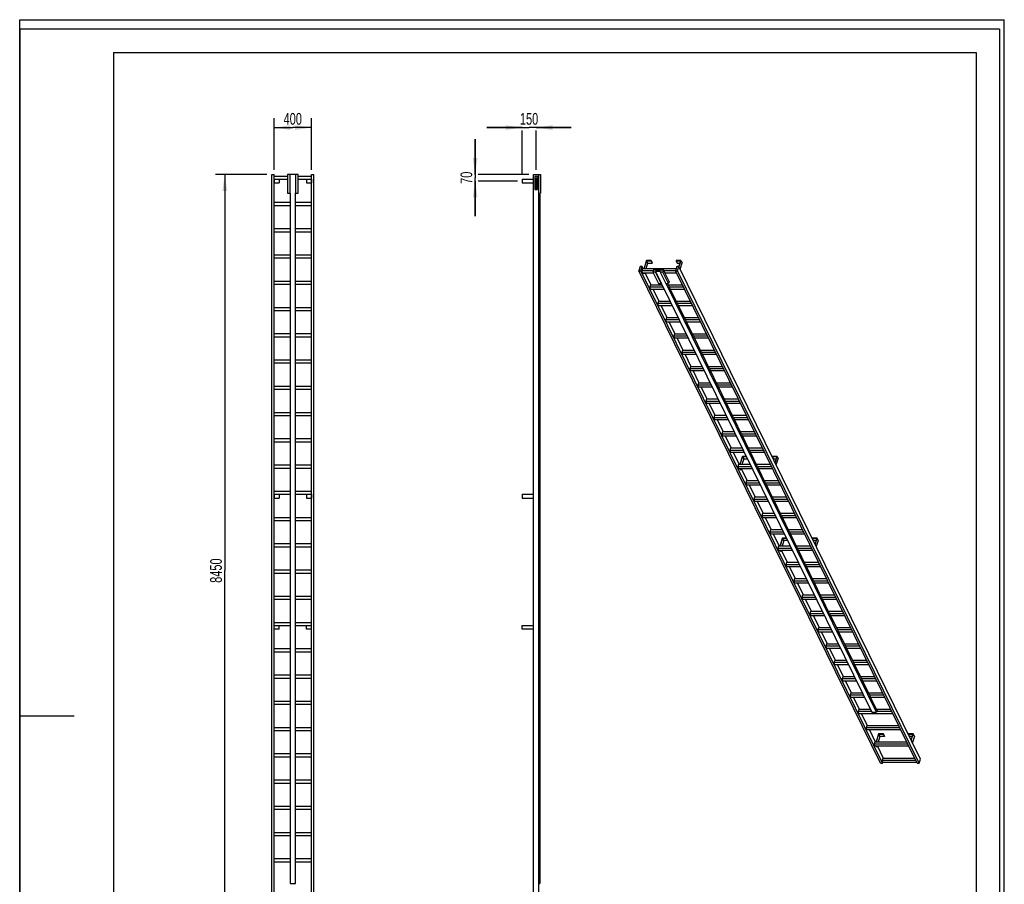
# Model space of a CAD drawing. Header units: millimetres. Extents: x 0 to 10500, y 0 to 14850.
# Tile 2 of 2: x 0 to 10500, y 5629 to 14850. Entities that reach past the tile are written whole.
import ezdxf

# ---------------------------------------------------------------- set-up
doc = ezdxf.new("R2010")
doc.units = ezdxf.units.MM
doc.header["$LTSCALE"] = 968
doc.layers.get('0').update_dxf_attribs({"linetype": 'CONTINUOUS'})
doc.layers.add('_2D-BEM', color=7, linetype='CONTINUOUS')
doc.layers.add('_KURVEN', color=7, linetype='CONTINUOUS')
doc.styles.get("Standard").update_dxf_attribs({"font": 'txt', "width": 0.7})
doc.dimstyles.new('DIMSTYLE_1', dxfattribs={"dimtxt": 125, "dimasz": 175, "dimexe": 2, "dimexo": 1, "dimtad": 1, "dimdec": 1, "dimtxsty": 'Standard', "dimblk": '_FILLED', "dimblk1": '_FILLED', "dimblk2": '_FILLED', "dimcen": 0.09, "dimazin": 2, "dimtp": 0.5, "dimtm": 0.5, "dimtfac": 1, "dimtdec": 1, "dimtofl": 0, "dimtmove": 0, "dimatfit": 3, "dimldrblk": '_FILLED', "dimfxl": 1, "dimtolj": 1, "dimarcsym": 0})
doc.dimstyles.new('DIMSTYLE_2', dxfattribs={"dimtxt": 125, "dimasz": 175, "dimexe": 2, "dimexo": 1, "dimtad": 1, "dimdec": 1, "dimtxsty": 'Standard', "dimblk": '_FILLED', "dimblk1": '_FILLED', "dimblk2": '_FILLED', "dimcen": 0.09, "dimazin": 2, "dimtp": 2, "dimtm": 2, "dimtfac": 1, "dimtdec": 1, "dimtofl": 0, "dimtmove": 0, "dimatfit": 3, "dimldrblk": '_FILLED', "dimfxl": 1, "dimtolj": 1, "dimarcsym": 0})
doc.dimstyles.new('DIMSTYLE_3', dxfattribs={"dimtxt": 125, "dimasz": 175, "dimexe": 2, "dimexo": 1, "dimtad": 1, "dimdec": 1, "dimtxsty": 'Standard', "dimblk": '_FILLED', "dimblk1": '_FILLED', "dimblk2": '_FILLED', "dimcen": 0.09, "dimazin": 2, "dimtp": 0.3, "dimtm": 0.3, "dimtfac": 1, "dimtdec": 1, "dimtofl": 0, "dimtmove": 0, "dimatfit": 3, "dimldrblk": '_FILLED', "dimfxl": 1, "dimtolj": 1, "dimarcsym": 0})

# ---------------------------------------------------------------- blocks, each defined once
blk = doc.blocks.new('_FILLED')
at = {"color": 0, "linetype": 'ByBlock'}
blk.add_solid([(0, 0), (-1, 0.143), (-1, -0.143)], dxfattribs=at)
blk = doc.blocks.new('*D1')
at = {"layer": '_2D-BEM', "color": 2, "linetype": 'Continuous', "transparency": 16777216}
for p, q in [((2712, 13249), (2712, 13799)), ((3112, 13249), (3112, 13799)), ((2712, 13699), (2912, 13699)), ((3112, 13699), (2912, 13699))]:
    blk.add_line(p, q, dxfattribs=at)
at = {"layer": '_2D-BEM', "color": 2, "linetype": 'Continuous', "transparency": 16777216, "xscale": 175, "yscale": 175, "zscale": 175, "rotation": 180}
blk.add_blockref('_FILLED', (2712, 13699), dxfattribs=at)
at = {"layer": '_2D-BEM', "color": 2, "linetype": 'Continuous', "transparency": 16777216, "xscale": 175, "yscale": 175, "zscale": 175}
blk.add_blockref('_FILLED', (3112, 13699), dxfattribs=at)
at = {"layer": '_2D-BEM', "color": 2, "linetype": 'Continuous', "transparency": 16777216, "insert": (2912, 13855), "char_height": 125, "width": 441.96, "attachment_point": 2, "line_spacing_factor": 0.9}
blk.add_mtext('400', dxfattribs=at)
blk = doc.blocks.new('*D2')
at = {"layer": '_2D-BEM', "color": 2, "linetype": 'Continuous', "transparency": 16777216}
for p, q in [((2637, 13199), (2087, 13199)), ((2187, 13199), (2187, 8974)), ((2187, 4749), (2187, 8974)), ((2637, 4749), (2087, 4749))]:
    blk.add_line(p, q, dxfattribs=at)
at = {"layer": '_2D-BEM', "color": 2, "linetype": 'Continuous', "transparency": 16777216, "xscale": 175, "yscale": 175, "zscale": 175}
for p, rotation in [((2187, 13199), 90), ((2187, 4749), 270)]:
    blk.add_blockref('_FILLED', p, dxfattribs=dict(at, rotation=rotation))
at = {"layer": '_2D-BEM', "color": 2, "linetype": 'Continuous', "transparency": 16777216, "insert": (2031, 8974), "char_height": 125, "width": 575.89, "attachment_point": 2, "rotation": 90, "line_spacing_factor": 0.9}
blk.add_mtext('8450', dxfattribs=at)
blk = doc.blocks.new('*D3')
at = {"layer": '_2D-BEM', "color": 2, "linetype": 'Continuous', "transparency": 16777216}
for p, q in [((5357, 13699), (4982, 13699)), ((4982, 13699), (5432, 13699)), ((5357, 13199), (5357, 13667)), ((5882, 13699), (5432, 13699)), ((5507, 13699), (5882, 13699)), ((5507, 13249), (5507, 13667))]:
    blk.add_line(p, q, dxfattribs=at)
at = {"layer": '_2D-BEM', "color": 2, "linetype": 'Continuous', "transparency": 16777216, "xscale": 175, "yscale": 175, "zscale": 175}
blk.add_blockref('_FILLED', (5357, 13699), dxfattribs=at)
at = {"layer": '_2D-BEM', "color": 2, "linetype": 'Continuous', "transparency": 16777216, "xscale": 175, "yscale": 175, "zscale": 175, "rotation": 180}
blk.add_blockref('_FILLED', (5507, 13699), dxfattribs=at)
at = {"layer": '_2D-BEM', "color": 2, "linetype": 'Continuous', "transparency": 16777216, "insert": (5432, 13855), "char_height": 125, "width": 388.39, "attachment_point": 2, "line_spacing_factor": 0.9}
blk.add_mtext('150', dxfattribs=at)
blk = doc.blocks.new('*D5')
at = {"layer": '_2D-BEM', "color": 2, "linetype": 'Continuous', "transparency": 16777216}
for p, q in [((4857, 13199), (4857, 13574)), ((4857, 13574), (4857, 13164)), ((4857, 12754), (4857, 13164)), ((4857, 13129), (4857, 12754)), ((5429, 13199), (4889, 13199)), ((5307, 13129), (4889, 13129))]:
    blk.add_line(p, q, dxfattribs=at)
at = {"layer": '_2D-BEM', "color": 2, "linetype": 'Continuous', "transparency": 16777216, "xscale": 175, "yscale": 175, "zscale": 175}
for p, rotation in [((4857, 13199), 270), ((4857, 13129), 90)]:
    blk.add_blockref('_FILLED', p, dxfattribs=dict(at, rotation=rotation))
at = {"layer": '_2D-BEM', "color": 2, "linetype": 'Continuous', "transparency": 16777216, "insert": (4701, 13164), "char_height": 125, "width": 294.64, "attachment_point": 2, "rotation": 90, "line_spacing_factor": 0.9}
blk.add_mtext('70', dxfattribs=at)

msp = doc.modelspace()

# ---------------------------------------------------------------- linework, layer by layer
at = {"color": 7, "linetype": 'Continuous'}
for p, q in [((0, 14850), (10500, 14850)), ((0, 0), (0, 14850)), ((0, 14850), (10500, 14850)), ((0, 0), (0, 14850)), ((10500, 0), (10500, 14850)), ((10500, 0), (10500, 14850)), ((2687.36, 13198.63), (2712.36, 13198.63)), ((2687.36, 4748.63), (2687.36, 13198.63)), ((2712.36, 4748.63), (2712.36, 13198.63)), ((2854.36, 13178.63), (2712.36, 13178.63)), ((2712.36, 13148.63), (2854.36, 13148.63)), ((2714.36, 13148.63), (2714.36, 13108.63)), ((2767.36, 13148.63), (2767.36, 13108.63)), ((2854.36, 13198.63), (2854.36, 12998.63)), ((2884.36, 13198.63), (2854.36, 13198.63)), ((2884.36, 12998.63), (2884.36, 13198.63)), ((2940.36, 13198.63), (2884.36, 13198.63)), ((2970.36, 13198.63), (2940.36, 13198.63)), ((2940.36, 13198.63), (2940.36, 12998.63)), ((2970.36, 12998.63), (2970.36, 13198.63)), ((3112.36, 13178.63), (2970.36, 13178.63)), ((2970.36, 13148.63), (3112.36, 13148.63)), ((3057.36, 13148.63), (3057.36, 13108.63)), ((3110.36, 13148.63), (3110.36, 13108.63)), ((3112.36, 13198.63), (3137.36, 13198.63)), ((3112.36, 4748.63), (3112.36, 13198.63)), ((3137.36, 4748.63), (3137.36, 13198.63)), ((5357.44, 13148.63), (5357.44, 13108.63)), ((5357.44, 13148.63), (5478.94, 13148.63)), ((5478.94, 13198.63), (5535.94, 13198.63)), ((5478.94, 4748.63), (5478.94, 13198.63)), ((5535.94, 4748.63), (5535.94, 13198.63)), ((5535.94, 13198.63), (5552.44, 13198.63)), ((5552.44, 13198.63), (5552.44, 12998.63)), ((2712.36, 13108.63), (2714.36, 13108.63)), ((2714.36, 13108.63), (2767.36, 13108.63)), ((3057.36, 13108.63), (3110.36, 13108.63)), ((3110.36, 13108.63), (3112.36, 13108.63)), ((5357.44, 13108.63), (5478.94, 13108.63)), ((2854.36, 12998.63), (2884.36, 12998.63)), ((2884.36, 12998.63), (2884.36, 5638.63)), ((2940.36, 12998.63), (2970.36, 12998.63)), ((2940.36, 5638.63), (2940.36, 12998.63)), ((5535.94, 12998.63), (5552.44, 12998.63)), ((5546.44, 12998.63), (5546.44, 5638.63)), ((2884.36, 12898.63), (2712.36, 12898.63)), ((2712.36, 12868.63), (2884.36, 12868.63)), ((3112.36, 12898.63), (2940.36, 12898.63)), ((2940.36, 12868.63), (3112.36, 12868.63)), ((2884.36, 12618.63), (2712.36, 12618.63)), ((3112.36, 12618.63), (2940.36, 12618.63)), ((2712.36, 12588.63), (2884.36, 12588.63)), ((2940.36, 12588.63), (3112.36, 12588.63)), ((2884.36, 12338.63), (2712.36, 12338.63)), ((2712.36, 12308.63), (2884.36, 12308.63)), ((3112.36, 12338.63), (2940.36, 12338.63)), ((2940.36, 12308.63), (3112.36, 12308.63)), ((6615.28, 12216.54), (6601.48, 12171.89)), ((6638.3, 12216.54), (6615.28, 12216.54)), ((6624.5, 12171.89), (6638.3, 12216.54)), ((6641.13, 12193.54), (6633.87, 12170.04)), ((6649.59, 12193.54), (6638.3, 12216.54)), ((6999.62, 12193.54), (6641.13, 12193.54)), ((6682.97, 12280.64), (6656.05, 12193.54)), ((6657.89, 12193.54), (6684.32, 12279.07)), ((6696.52, 12254.21), (6677.78, 12193.54)), ((6733.62, 12280.64), (6682.97, 12280.64)), ((6684.32, 12279.07), (6696.52, 12254.21)), ((6684.32, 12279.07), (6733.14, 12279.07)), ((6696.52, 12254.21), (6745.34, 12254.21)), ((6733.14, 12279.07), (6733.62, 12280.64)), ((6733.14, 12279.07), (6745.34, 12254.21)), ((6733.62, 12280.64), (6745.83, 12255.77)), ((6745.34, 12254.21), (6745.83, 12255.77)), ((6758.56, 12182.47), (6751.3, 12158.97)), ((6758.56, 12182.47), (6865.41, 12182.47)), ((6865.41, 12182.47), (6858.14, 12158.97)), ((6871.51, 12170.04), (6865.41, 12182.47)), ((7006.73, 12216.54), (6992.93, 12171.89)), ((7000.73, 12280.64), (7000.25, 12279.07)), ((7000.25, 12279.07), (7012.45, 12254.21)), ((7000.25, 12279.07), (7049.06, 12279.07)), ((7051.39, 12280.64), (7000.73, 12280.64)), ((7029.75, 12216.54), (7006.73, 12216.54)), ((7012.45, 12254.21), (7041.38, 12254.21)), ((7015.96, 12171.89), (7029.75, 12216.54)), ((7049.06, 12279.07), (7029.74, 12216.55)), ((9607.36, 6963.94), (7029.75, 12216.54)), ((7030.88, 12214.26), (7051.39, 12280.64)), ((7043.08, 12189.39), (7063.59, 12255.77)), ((7051.39, 12280.64), (7063.59, 12255.77)), ((9179.08, 6919.29), (6601.48, 12171.89)), ((6601.48, 12171.89), (6624.5, 12171.89)), ((9202.11, 6919.29), (6624.5, 12171.89)), ((6754.72, 12170.04), (6633.87, 12170.04)), ((6643.02, 12151.39), (6633.87, 12170.04)), ((6643.02, 12151.39), (6755.02, 12151.39)), ((6658.86, 12138.27), (6652.42, 12151.39)), ((6654.26, 12151.39), (6660.7, 12138.27)), ((6658.86, 12138.27), (6660.7, 12138.27)), ((6664.75, 12151.39), (6660.7, 12138.27)), ((6735, 12019.49), (6670.28, 12151.39)), ((6751.3, 12158.97), (6812.31, 12034.65)), ((6778.93, 12158.97), (6751.3, 12158.97)), ((6780.38, 12163.67), (6778.93, 12158.97)), ((6839.94, 12034.65), (6778.93, 12158.97)), ((6831.96, 12163.67), (6780.38, 12163.67)), ((6780.38, 12163.67), (6841.39, 12039.35)), ((6831.96, 12163.67), (6830.51, 12158.97)), ((6830.51, 12158.97), (6891.52, 12034.65)), ((6858.14, 12158.97), (6830.51, 12158.97)), ((6919.15, 12034.65), (6858.14, 12158.97)), ((6993.84, 12170.04), (6871.51, 12170.04)), ((6880.66, 12151.39), (6871.51, 12170.04)), ((6926.41, 12058.15), (6880.66, 12151.39)), ((6880.66, 12151.39), (7002.99, 12151.39)), ((9570.53, 6919.29), (6992.93, 12171.89)), ((6992.93, 12171.89), (7015.96, 12171.89)), ((9593.56, 6919.29), (7015.96, 12171.89)), ((2884.36, 12058.63), (2712.36, 12058.63)), ((2712.36, 12028.63), (2884.36, 12028.63)), ((3112.36, 12058.63), (2940.36, 12058.63)), ((2940.36, 12028.63), (3112.36, 12028.63)), ((6726.55, 12019.49), (6719.28, 11995.99)), ((6728.44, 11977.34), (6719.28, 11995.99)), ((6862.67, 11995.99), (6719.28, 11995.99)), ((6851.14, 12019.49), (6726.55, 12019.49)), ((6728.44, 11977.34), (6871.82, 11977.34)), ((6820.42, 11845.43), (6755.69, 11977.34)), ((6812.31, 12034.65), (6839.94, 12034.65)), ((6841.39, 12039.35), (6839.94, 12034.65)), ((6841.39, 12039.35), (9086.5, 7464.3)), ((6891.52, 12034.65), (6919.15, 12034.65)), ((9138.08, 7464.3), (6895.28, 12034.65)), ((6929.29, 11995.99), (6910.31, 12034.65)), ((7067.72, 12019.49), (6917.75, 12019.49)), ((6926.41, 12058.15), (6919.15, 12034.65)), ((7079.25, 11995.99), (6929.29, 11995.99)), ((6938.44, 11977.34), (6929.29, 11995.99)), ((7014.7, 11821.94), (6938.44, 11977.34)), ((6938.44, 11977.34), (7088.4, 11977.34)), ((2884.36, 11778.63), (2712.36, 11778.63)), ((3112.36, 11778.63), (2940.36, 11778.63)), ((6811.96, 11845.43), (6804.7, 11821.94)), ((6813.85, 11803.29), (6804.7, 11821.94)), ((6948.08, 11821.94), (6804.7, 11821.94)), ((6936.55, 11845.43), (6811.96, 11845.43)), ((6813.85, 11803.29), (6957.23, 11803.29)), ((6905.83, 11671.38), (6841.1, 11803.29)), ((7153.13, 11845.43), (7003.17, 11845.43)), ((7164.66, 11821.94), (7014.7, 11821.94)), ((7023.85, 11803.29), (7014.7, 11821.94)), ((7100.11, 11647.88), (7023.85, 11803.29)), ((7023.85, 11803.29), (7173.81, 11803.29)), ((2712.36, 11748.63), (2884.36, 11748.63)), ((2940.36, 11748.63), (3112.36, 11748.63)), ((6897.37, 11671.38), (6890.11, 11647.88)), ((7021.96, 11671.38), (6897.37, 11671.38)), ((7238.54, 11671.38), (7088.58, 11671.38)), ((6899.26, 11629.24), (6890.11, 11647.88)), ((7033.5, 11647.88), (6890.11, 11647.88)), ((6899.26, 11629.24), (7042.65, 11629.24)), ((6991.24, 11497.33), (6926.51, 11629.24)), ((7250.08, 11647.88), (7100.11, 11647.88)), ((7109.26, 11629.24), (7100.11, 11647.88)), ((7185.52, 11473.83), (7109.26, 11629.24)), ((7109.26, 11629.24), (7259.23, 11629.24)), ((2884.36, 11498.63), (2712.36, 11498.63)), ((2712.36, 11468.63), (2884.36, 11468.63)), ((3112.36, 11498.63), (2940.36, 11498.63)), ((2940.36, 11468.63), (3112.36, 11468.63)), ((6982.78, 11497.33), (6975.52, 11473.83)), ((6984.67, 11455.19), (6975.52, 11473.83)), ((7118.91, 11473.83), (6975.52, 11473.83)), ((7107.37, 11497.33), (6982.78, 11497.33)), ((6984.67, 11455.19), (7128.06, 11455.19)), ((7076.65, 11323.28), (7011.92, 11455.19)), ((7323.95, 11497.33), (7173.99, 11497.33)), ((7335.49, 11473.83), (7185.52, 11473.83)), ((7194.67, 11455.19), (7185.52, 11473.83)), ((7270.93, 11299.78), (7194.67, 11455.19)), ((7194.67, 11455.19), (7344.64, 11455.19)), ((7068.19, 11323.28), (7060.93, 11299.78)), ((7070.08, 11281.13), (7060.93, 11299.78)), ((7204.32, 11299.78), (7060.93, 11299.78)), ((7192.79, 11323.28), (7068.19, 11323.28)), ((7070.08, 11281.13), (7213.47, 11281.13)), ((7162.06, 11149.23), (7097.33, 11281.13)), ((7409.37, 11323.28), (7259.4, 11323.28)), ((7420.9, 11299.78), (7270.93, 11299.78)), ((7280.08, 11281.13), (7270.93, 11299.78)), ((7356.35, 11125.73), (7280.08, 11281.13)), ((7280.08, 11281.13), (7430.05, 11281.13)), ((2884.36, 11218.63), (2712.36, 11218.63)), ((2712.36, 11188.63), (2884.36, 11188.63)), ((3112.36, 11218.63), (2940.36, 11218.63)), ((2940.36, 11188.63), (3112.36, 11188.63)), ((7153.61, 11149.23), (7146.34, 11125.73)), ((7278.2, 11149.23), (7153.61, 11149.23)), ((7494.78, 11149.23), (7344.81, 11149.23)), ((7289.73, 11125.73), (7146.34, 11125.73)), ((7155.49, 11107.08), (7146.34, 11125.73)), ((7155.49, 11107.08), (7298.88, 11107.08)), ((7247.47, 10975.18), (7182.75, 11107.08)), ((7506.31, 11125.73), (7356.35, 11125.73)), ((7365.5, 11107.08), (7356.35, 11125.73)), ((7441.76, 10951.68), (7365.5, 11107.08)), ((7365.5, 11107.08), (7515.46, 11107.08)), ((2884.36, 10938.63), (2712.36, 10938.63)), ((3112.36, 10938.63), (2940.36, 10938.63)), ((7239.02, 10975.18), (7231.75, 10951.68)), ((7240.91, 10933.03), (7231.75, 10951.68)), ((7375.14, 10951.68), (7231.75, 10951.68)), ((7363.61, 10975.18), (7239.02, 10975.18)), ((7240.91, 10933.03), (7384.29, 10933.03)), ((7332.89, 10801.13), (7268.16, 10933.03)), ((7580.19, 10975.18), (7430.22, 10975.18)), ((7591.72, 10951.68), (7441.76, 10951.68)), ((7450.91, 10933.03), (7441.76, 10951.68)), ((7527.17, 10777.63), (7450.91, 10933.03)), ((7450.91, 10933.03), (7600.87, 10933.03)), ((2712.36, 10908.63), (2884.36, 10908.63)), ((2940.36, 10908.63), (3112.36, 10908.63)), ((7324.43, 10801.13), (7317.17, 10777.63)), ((7326.32, 10758.98), (7317.17, 10777.63)), ((7460.55, 10777.63), (7317.17, 10777.63)), ((7449.02, 10801.13), (7324.43, 10801.13)), ((7326.32, 10758.98), (7469.71, 10758.98)), ((7418.3, 10627.08), (7353.57, 10758.98)), ((7665.6, 10801.13), (7515.64, 10801.13)), ((7677.13, 10777.63), (7527.17, 10777.63)), ((7536.32, 10758.98), (7527.17, 10777.63)), ((7612.58, 10603.58), (7536.32, 10758.98)), ((7536.32, 10758.98), (7686.28, 10758.98)), ((2884.36, 10658.63), (2712.36, 10658.63)), ((2712.36, 10628.63), (2884.36, 10628.63)), ((3112.36, 10658.63), (2940.36, 10658.63)), ((2940.36, 10628.63), (3112.36, 10628.63)), ((7409.84, 10627.08), (7402.58, 10603.58)), ((7534.43, 10627.08), (7409.84, 10627.08)), ((7751.01, 10627.08), (7601.05, 10627.08)), ((7411.73, 10584.93), (7402.58, 10603.58)), ((7545.97, 10603.58), (7402.58, 10603.58)), ((7411.73, 10584.93), (7555.12, 10584.93)), ((7503.71, 10453.03), (7438.98, 10584.93)), ((7762.55, 10603.58), (7612.58, 10603.58)), ((7621.73, 10584.93), (7612.58, 10603.58)), ((7697.99, 10429.53), (7621.73, 10584.93)), ((7621.73, 10584.93), (7771.7, 10584.93)), ((7495.25, 10453.03), (7487.99, 10429.53)), ((7497.14, 10410.88), (7487.99, 10429.53)), ((7631.38, 10429.53), (7487.99, 10429.53)), ((7619.85, 10453.03), (7495.25, 10453.03)), ((7497.14, 10410.88), (7640.53, 10410.88)), ((7589.12, 10278.98), (7524.39, 10410.88)), ((7836.43, 10453.03), (7686.46, 10453.03)), ((7707.14, 10410.88), (7697.99, 10429.53)), ((7847.96, 10429.53), (7697.99, 10429.53)), ((7783.4, 10255.48), (7707.14, 10410.88)), ((7707.14, 10410.88), (7857.11, 10410.88)), ((2884.36, 10378.63), (2712.36, 10378.63)), ((2712.36, 10348.63), (2884.36, 10348.63)), ((3112.36, 10378.63), (2940.36, 10378.63)), ((2940.36, 10348.63), (3112.36, 10348.63)), ((7580.66, 10278.98), (7573.4, 10255.48)), ((7582.55, 10236.83), (7573.4, 10255.48)), ((7716.79, 10255.48), (7573.4, 10255.48)), ((7705.26, 10278.98), (7580.66, 10278.98)), ((7582.55, 10236.83), (7725.94, 10236.83)), ((7674.53, 10104.93), (7609.8, 10236.83)), ((7707.91, 10192.03), (7680.99, 10104.93)), ((7682.83, 10104.93), (7709.26, 10190.46)), ((7747.93, 10192.03), (7707.91, 10192.03)), ((7709.26, 10190.46), (7748.69, 10190.46)), ((7709.26, 10190.46), (7721.47, 10165.6)), ((7921.84, 10278.98), (7771.87, 10278.98)), ((7792.55, 10236.83), (7783.4, 10255.48)), ((7933.37, 10255.48), (7783.4, 10255.48)), ((7868.82, 10081.43), (7792.55, 10236.83)), ((7792.55, 10236.83), (7942.52, 10236.83)), ((8025.67, 10192.03), (8025.19, 10190.46)), ((8025.19, 10190.46), (8037.39, 10165.6)), ((8025.19, 10190.46), (8074, 10190.46)), ((8076.33, 10192.03), (8025.67, 10192.03)), ((8074, 10190.46), (8054.69, 10127.95)), ((8055.82, 10125.65), (8076.33, 10192.03)), ((8076.33, 10192.03), (8088.53, 10167.16)), ((2884.36, 10098.63), (2712.36, 10098.63)), ((3112.36, 10098.63), (2940.36, 10098.63)), ((7666.08, 10104.93), (7658.81, 10081.43)), ((7667.96, 10062.78), (7658.81, 10081.43)), ((7802.2, 10081.43), (7658.81, 10081.43)), ((7790.67, 10104.93), (7666.08, 10104.93)), ((7721.47, 10165.6), (7702.72, 10104.93)), ((7721.47, 10165.6), (7760.9, 10165.6)), ((8007.25, 10104.93), (7857.28, 10104.93)), ((7877.97, 10062.78), (7868.82, 10081.43)), ((8018.78, 10081.43), (7868.82, 10081.43)), ((8037.39, 10165.6), (8066.32, 10165.6)), ((8068.02, 10100.78), (8088.53, 10167.16)), ((2712.36, 10068.63), (2884.36, 10068.63)), ((2940.36, 10068.63), (3112.36, 10068.63)), ((7667.96, 10062.78), (7811.35, 10062.78)), ((7683.8, 10049.66), (7677.36, 10062.78)), ((7679.2, 10062.78), (7685.64, 10049.66)), ((7683.8, 10049.66), (7685.64, 10049.66)), ((7689.69, 10062.78), (7685.64, 10049.66)), ((7759.94, 9930.88), (7695.22, 10062.78)), ((7954.23, 9907.38), (7877.97, 10062.78)), ((7877.97, 10062.78), (8027.93, 10062.78)), ((7751.49, 9930.88), (7744.23, 9907.38)), ((7753.38, 9888.73), (7744.23, 9907.38)), ((7887.61, 9907.38), (7744.23, 9907.38)), ((7876.08, 9930.88), (7751.49, 9930.88)), ((7753.38, 9888.73), (7896.76, 9888.73)), ((7845.36, 9756.83), (7780.63, 9888.73)), ((8092.66, 9930.88), (7942.7, 9930.88)), ((7963.38, 9888.73), (7954.23, 9907.38)), ((8104.19, 9907.38), (7954.23, 9907.38)), ((8039.64, 9733.33), (7963.38, 9888.73)), ((7963.38, 9888.73), (8113.34, 9888.73)), ((2884.36, 9818.63), (2712.36, 9818.63)), ((2712.36, 9788.63), (2884.36, 9788.63)), ((2714.36, 9788.63), (2714.36, 9748.63)), ((2767.36, 9788.63), (2767.36, 9748.63)), ((3112.36, 9818.63), (2940.36, 9818.63)), ((2940.36, 9788.63), (3112.36, 9788.63)), ((3057.36, 9788.63), (3057.36, 9748.63)), ((3110.36, 9788.63), (3110.36, 9748.63)), ((5357.44, 9788.63), (5357.44, 9748.63)), ((5357.44, 9788.63), (5478.94, 9788.63)), ((2712.36, 9748.63), (2714.36, 9748.63)), ((2714.36, 9748.63), (2767.36, 9748.63)), ((3057.36, 9748.63), (3110.36, 9748.63)), ((3110.36, 9748.63), (3112.36, 9748.63)), ((5357.44, 9748.63), (5478.94, 9748.63)), ((7836.9, 9756.83), (7829.64, 9733.33)), ((7838.79, 9714.68), (7829.64, 9733.33)), ((7973.02, 9733.33), (7829.64, 9733.33)), ((7961.49, 9756.83), (7836.9, 9756.83)), ((7838.79, 9714.68), (7982.18, 9714.68)), ((7930.77, 9582.77), (7866.04, 9714.68)), ((8178.07, 9756.83), (8028.11, 9756.83)), ((8048.79, 9714.68), (8039.64, 9733.33)), ((8189.6, 9733.33), (8039.64, 9733.33)), ((8125.05, 9559.27), (8048.79, 9714.68)), ((8048.79, 9714.68), (8198.76, 9714.68)), ((7922.31, 9582.77), (7915.05, 9559.27)), ((7924.2, 9540.63), (7915.05, 9559.27)), ((8058.44, 9559.27), (7915.05, 9559.27)), ((8046.9, 9582.77), (7922.31, 9582.77)), ((8263.48, 9582.77), (8113.52, 9582.77)), ((8134.2, 9540.63), (8125.05, 9559.27)), ((8275.02, 9559.27), (8125.05, 9559.27)), ((2884.36, 9538.63), (2712.36, 9538.63)), ((2712.36, 9508.63), (2884.36, 9508.63)), ((3112.36, 9538.63), (2940.36, 9538.63)), ((2940.36, 9508.63), (3112.36, 9508.63)), ((7924.2, 9540.63), (8067.59, 9540.63)), ((8016.18, 9408.72), (7951.45, 9540.63)), ((8210.46, 9385.22), (8134.2, 9540.63)), ((8134.2, 9540.63), (8284.17, 9540.63)), ((8007.72, 9408.72), (8000.46, 9385.22)), ((8009.61, 9366.58), (8000.46, 9385.22)), ((8143.85, 9385.22), (8000.46, 9385.22)), ((8132.32, 9408.72), (8007.72, 9408.72)), ((8009.61, 9366.58), (8153, 9366.58)), ((8101.59, 9234.67), (8036.86, 9366.58)), ((8348.9, 9408.72), (8198.93, 9408.72)), ((8219.61, 9366.58), (8210.46, 9385.22)), ((8360.43, 9385.22), (8210.46, 9385.22)), ((8295.87, 9211.17), (8219.61, 9366.58)), ((8219.61, 9366.58), (8369.58, 9366.58)), ((2884.36, 9258.63), (2712.36, 9258.63)), ((3112.36, 9258.63), (2940.36, 9258.63)), ((8134.96, 9321.77), (8108.05, 9234.67)), ((8109.89, 9234.67), (8136.32, 9320.21)), ((8148.52, 9295.34), (8129.78, 9234.67)), ((8174.98, 9321.77), (8134.96, 9321.77)), ((8148.52, 9295.34), (8136.32, 9320.21)), ((8136.32, 9320.21), (8175.75, 9320.21)), ((8187.95, 9295.34), (8148.52, 9295.34)), ((8452.73, 9321.77), (8452.25, 9320.21)), ((8464.45, 9295.34), (8452.25, 9320.21)), ((8452.25, 9320.21), (8501.06, 9320.21)), ((8503.39, 9321.77), (8452.73, 9321.77)), ((8493.38, 9295.34), (8464.45, 9295.34)), ((8501.06, 9320.21), (8481.74, 9257.7)), ((8482.88, 9255.39), (8503.39, 9321.77)), ((8515.59, 9296.91), (8495.08, 9230.53)), ((8515.59, 9296.91), (8503.39, 9321.77)), ((2712.36, 9228.63), (2884.36, 9228.63)), ((2940.36, 9228.63), (3112.36, 9228.63)), ((8093.13, 9234.67), (8085.87, 9211.17)), ((8095.02, 9192.52), (8085.87, 9211.17)), ((8229.26, 9211.17), (8085.87, 9211.17)), ((8217.73, 9234.67), (8093.13, 9234.67)), ((8095.02, 9192.52), (8238.41, 9192.52)), ((8110.86, 9179.41), (8104.42, 9192.52)), ((8112.7, 9179.41), (8106.26, 9192.52)), ((8112.7, 9179.41), (8110.86, 9179.41)), ((8116.75, 9192.52), (8112.7, 9179.41)), ((8187, 9060.62), (8122.27, 9192.52)), ((8434.31, 9234.67), (8284.34, 9234.67)), ((8305.03, 9192.52), (8295.87, 9211.17)), ((8445.84, 9211.17), (8295.87, 9211.17)), ((8381.29, 9037.12), (8305.03, 9192.52)), ((8305.03, 9192.52), (8454.99, 9192.52)), ((8178.55, 9060.62), (8171.28, 9037.12)), ((8180.44, 9018.47), (8171.28, 9037.12)), ((8314.67, 9037.12), (8171.28, 9037.12)), ((8303.14, 9060.62), (8178.55, 9060.62)), ((8519.72, 9060.62), (8369.75, 9060.62)), ((8390.44, 9018.47), (8381.29, 9037.12)), ((8531.25, 9037.12), (8381.29, 9037.12)), ((2884.36, 8978.63), (2712.36, 8978.63)), ((2712.36, 8948.63), (2884.36, 8948.63)), ((3112.36, 8978.63), (2940.36, 8978.63)), ((2940.36, 8948.63), (3112.36, 8948.63)), ((8180.44, 9018.47), (8323.82, 9018.47)), ((8272.41, 8886.57), (8207.69, 9018.47)), ((8466.7, 8863.07), (8390.44, 9018.47)), ((8390.44, 9018.47), (8540.4, 9018.47)), ((8263.96, 8886.57), (8256.7, 8863.07)), ((8400.08, 8863.07), (8256.7, 8863.07)), ((8265.85, 8844.42), (8256.7, 8863.07)), ((8388.55, 8886.57), (8263.96, 8886.57)), ((8265.85, 8844.42), (8409.23, 8844.42)), ((8357.83, 8712.52), (8293.1, 8844.42)), ((8605.13, 8886.57), (8455.17, 8886.57)), ((8475.85, 8844.42), (8466.7, 8863.07)), ((8616.66, 8863.07), (8466.7, 8863.07)), ((8552.11, 8689.02), (8475.85, 8844.42)), ((8475.85, 8844.42), (8625.81, 8844.42)), ((2884.36, 8698.63), (2712.36, 8698.63)), ((2712.36, 8668.63), (2884.36, 8668.63)), ((3112.36, 8698.63), (2940.36, 8698.63)), ((2940.36, 8668.63), (3112.36, 8668.63)), ((8349.37, 8712.52), (8342.11, 8689.02)), ((8485.49, 8689.02), (8342.11, 8689.02)), ((8351.26, 8670.37), (8342.11, 8689.02)), ((8473.96, 8712.52), (8349.37, 8712.52)), ((8351.26, 8670.37), (8494.65, 8670.37)), ((8443.24, 8538.47), (8378.51, 8670.37)), ((8690.54, 8712.52), (8540.58, 8712.52)), ((8561.26, 8670.37), (8552.11, 8689.02)), ((8702.07, 8689.02), (8552.11, 8689.02)), ((8637.52, 8514.97), (8561.26, 8670.37)), ((8561.26, 8670.37), (8711.23, 8670.37)), ((8434.78, 8538.47), (8427.52, 8514.97)), ((8570.91, 8514.97), (8427.52, 8514.97)), ((8436.67, 8496.32), (8427.52, 8514.97)), ((8559.37, 8538.47), (8434.78, 8538.47)), ((8775.95, 8538.47), (8625.99, 8538.47)), ((8646.67, 8496.32), (8637.52, 8514.97)), ((8787.49, 8514.97), (8637.52, 8514.97)), ((2884.36, 8418.63), (2712.36, 8418.63)), ((3112.36, 8418.63), (2940.36, 8418.63)), ((8436.67, 8496.32), (8580.06, 8496.32)), ((8528.65, 8364.42), (8463.92, 8496.32)), ((8722.93, 8340.92), (8646.67, 8496.32)), ((8646.67, 8496.32), (8796.64, 8496.32)), ((2712.36, 8388.63), (2884.36, 8388.63)), ((2714.36, 8348.63), (2712.36, 8348.63)), ((2714.36, 8348.63), (2714.36, 8388.63)), ((2767.36, 8348.63), (2714.36, 8348.63)), ((2767.36, 8348.63), (2767.36, 8388.63)), ((2940.36, 8388.63), (3112.36, 8388.63)), ((3057.36, 8348.63), (3057.36, 8388.63)), ((3110.36, 8348.63), (3057.36, 8348.63)), ((3110.36, 8348.63), (3110.36, 8388.63)), ((3112.36, 8348.63), (3110.36, 8348.63)), ((5357.44, 8348.63), (5357.44, 8388.63)), ((5357.44, 8388.63), (5478.94, 8388.63)), ((5478.94, 8348.63), (5357.44, 8348.63)), ((8520.19, 8364.42), (8512.93, 8340.92)), ((8522.08, 8322.27), (8512.93, 8340.92)), ((8656.32, 8340.92), (8512.93, 8340.92)), ((8644.79, 8364.42), (8520.19, 8364.42)), ((8522.08, 8322.27), (8665.47, 8322.27)), ((8614.06, 8190.37), (8549.33, 8322.27)), ((8861.37, 8364.42), (8711.4, 8364.42)), ((8732.08, 8322.27), (8722.93, 8340.92)), ((8872.9, 8340.92), (8722.93, 8340.92)), ((8808.34, 8166.87), (8732.08, 8322.27)), ((8732.08, 8322.27), (8882.05, 8322.27)), ((8605.6, 8190.37), (8598.34, 8166.87)), ((8730.2, 8190.37), (8605.6, 8190.37)), ((8946.78, 8190.37), (8796.81, 8190.37)), ((2884.36, 8138.63), (2712.36, 8138.63)), ((2712.36, 8108.63), (2884.36, 8108.63)), ((3112.36, 8138.63), (2940.36, 8138.63)), ((2940.36, 8108.63), (3112.36, 8108.63)), ((8607.49, 8148.22), (8598.34, 8166.87)), ((8741.73, 8166.87), (8598.34, 8166.87)), ((8607.49, 8148.22), (8750.88, 8148.22)), ((8699.47, 8016.32), (8634.75, 8148.22)), ((8817.5, 8148.22), (8808.34, 8166.87)), ((8958.31, 8166.87), (8808.34, 8166.87)), ((8893.76, 7992.82), (8817.5, 8148.22)), ((8817.5, 8148.22), (8967.46, 8148.22)), ((8691.02, 8016.32), (8683.75, 7992.82)), ((8827.14, 7992.82), (8683.75, 7992.82)), ((8692.91, 7974.17), (8683.75, 7992.82)), ((8815.61, 8016.32), (8691.02, 8016.32)), ((9032.19, 8016.32), (8882.22, 8016.32)), ((8902.91, 7974.17), (8893.76, 7992.82)), ((9043.72, 7992.82), (8893.76, 7992.82)), ((8692.91, 7974.17), (8836.29, 7974.17)), ((8784.89, 7842.27), (8720.16, 7974.17)), ((8979.17, 7818.77), (8902.91, 7974.17)), ((8902.91, 7974.17), (9052.87, 7974.17)), ((2884.36, 7858.63), (2712.36, 7858.63)), ((2712.36, 7828.63), (2884.36, 7828.63)), ((3112.36, 7858.63), (2940.36, 7858.63)), ((2940.36, 7828.63), (3112.36, 7828.63)), ((8776.43, 7842.27), (8769.17, 7818.77)), ((8912.55, 7818.77), (8769.17, 7818.77)), ((8778.32, 7800.12), (8769.17, 7818.77)), ((8901.02, 7842.27), (8776.43, 7842.27)), ((8778.32, 7800.12), (8921.7, 7800.12)), ((8870.3, 7668.22), (8805.57, 7800.12)), ((9117.6, 7842.27), (8967.64, 7842.27)), ((8988.32, 7800.12), (8979.17, 7818.77)), ((9129.13, 7818.77), (8979.17, 7818.77)), ((9064.58, 7644.72), (8988.32, 7800.12)), ((8988.32, 7800.12), (9138.28, 7800.12)), ((8861.84, 7668.22), (8854.58, 7644.72)), ((8986.43, 7668.22), (8861.84, 7668.22)), ((9203.01, 7668.22), (9053.05, 7668.22)), ((2884.36, 7578.63), (2712.36, 7578.63)), ((3112.36, 7578.63), (2940.36, 7578.63)), ((8997.96, 7644.72), (8854.58, 7644.72)), ((8863.73, 7626.07), (8854.58, 7644.72)), ((8863.73, 7626.07), (9007.12, 7626.07)), ((8955.71, 7494.17), (8890.98, 7626.07)), ((9073.73, 7626.07), (9064.58, 7644.72)), ((9214.54, 7644.72), (9064.58, 7644.72)), ((9143.89, 7483.1), (9073.73, 7626.07)), ((9073.73, 7626.07), (9223.7, 7626.07)), ((2712.36, 7548.63), (2884.36, 7548.63)), ((2940.36, 7548.63), (3112.36, 7548.63)), ((8947.25, 7494.17), (8939.99, 7470.67)), ((9083.38, 7470.67), (8939.99, 7470.67)), ((8949.14, 7452.02), (8939.99, 7470.67)), ((9071.84, 7494.17), (8947.25, 7494.17)), ((9086.5, 7464.3), (9138.08, 7464.3)), ((9143.89, 7483.1), (9138.08, 7464.3)), ((9288.42, 7494.17), (9138.46, 7494.17)), ((9299.96, 7470.67), (9140.05, 7470.67)), ((8949.14, 7452.02), (9309.11, 7452.02)), ((9041.12, 7320.11), (8976.39, 7452.02)), ((2884.36, 7298.63), (2712.36, 7298.63)), ((2712.36, 7268.63), (2884.36, 7268.63)), ((3112.36, 7298.63), (2940.36, 7298.63)), ((2940.36, 7268.63), (3112.36, 7268.63)), ((9032.66, 7320.11), (9025.4, 7296.61)), ((9385.37, 7296.61), (9025.4, 7296.61)), ((9034.55, 7277.97), (9025.4, 7296.61)), ((9373.84, 7320.11), (9032.66, 7320.11)), ((9034.55, 7277.97), (9394.52, 7277.97)), ((9126.53, 7146.06), (9061.8, 7277.97)), ((9118.07, 7146.06), (9110.81, 7122.56)), ((9459.25, 7146.06), (9118.07, 7146.06)), ((9159.91, 7233.16), (9132.99, 7146.06)), ((9134.83, 7146.06), (9161.26, 7231.6)), ((9173.46, 7206.73), (9154.72, 7146.06)), ((9210.56, 7233.16), (9159.91, 7233.16)), ((9173.46, 7206.73), (9161.26, 7231.6)), ((9161.26, 7231.6), (9210.08, 7231.6)), ((9222.28, 7206.73), (9173.46, 7206.73)), ((9210.08, 7231.6), (9210.56, 7233.16)), ((9222.28, 7206.73), (9210.08, 7231.6)), ((9222.77, 7208.3), (9210.56, 7233.16)), ((9222.77, 7208.3), (9222.28, 7206.73)), ((9477.67, 7233.16), (9477.19, 7231.6)), ((9489.39, 7206.73), (9477.19, 7231.6)), ((9477.19, 7231.6), (9526, 7231.6)), ((9528.33, 7233.16), (9477.67, 7233.16)), ((9518.32, 7206.73), (9489.39, 7206.73)), ((9526, 7231.6), (9506.69, 7169.09)), ((9507.82, 7166.78), (9528.33, 7233.16)), ((9540.53, 7208.3), (9520.02, 7141.92)), ((9540.53, 7208.3), (9528.33, 7233.16)), ((9470.78, 7122.56), (9110.81, 7122.56)), ((9119.96, 7103.92), (9110.81, 7122.56)), ((9119.96, 7103.92), (9479.93, 7103.92)), ((9135.8, 7090.8), (9129.36, 7103.92)), ((9137.64, 7090.8), (9131.2, 7103.92)), ((9137.64, 7090.8), (9135.8, 7090.8)), ((9141.69, 7103.92), (9137.64, 7090.8)), ((9211.94, 6972.01), (9147.22, 7103.92)), ((2884.36, 7018.63), (2712.36, 7018.63)), ((2712.36, 6988.63), (2884.36, 6988.63)), ((3112.36, 7018.63), (2940.36, 7018.63)), ((2940.36, 6988.63), (3112.36, 6988.63)), ((9203.49, 6972.01), (9196.22, 6948.51)), ((9556.19, 6948.51), (9196.22, 6948.51)), ((9205.38, 6929.86), (9196.22, 6948.51)), ((9544.66, 6972.01), (9203.49, 6972.01)), ((9593.56, 6919.29), (9607.36, 6963.94)), ((9179.08, 6919.29), (9202.11, 6919.29)), ((9202.11, 6919.29), (9205.38, 6929.86)), ((9205.38, 6929.86), (9565.34, 6929.86)), ((9570.53, 6919.29), (9593.56, 6919.29)), ((2884.36, 6738.63), (2712.36, 6738.63)), ((3112.36, 6738.63), (2940.36, 6738.63)), ((2712.36, 6708.63), (2884.36, 6708.63)), ((2940.36, 6708.63), (3112.36, 6708.63)), ((2884.36, 6458.63), (2712.36, 6458.63)), ((2712.36, 6428.63), (2884.36, 6428.63)), ((3112.36, 6458.63), (2940.36, 6458.63)), ((2940.36, 6428.63), (3112.36, 6428.63)), ((2884.36, 6178.63), (2712.36, 6178.63)), ((2712.36, 6148.63), (2884.36, 6148.63)), ((3112.36, 6178.63), (2940.36, 6178.63)), ((2940.36, 6148.63), (3112.36, 6148.63)), ((2884.36, 5898.63), (2712.36, 5898.63)), ((3112.36, 5898.63), (2940.36, 5898.63)), ((2712.36, 5868.63), (2884.36, 5868.63)), ((2940.36, 5868.63), (3112.36, 5868.63)), ((2884.36, 5638.63), (2940.36, 5638.63)), ((5535.94, 5638.63), (5546.44, 5638.63))]:
    msp.add_line(p, q, dxfattribs=at)
at = {"color": 3, "linetype": 'Continuous'}
for p, q in [((0, 14750), (0, 7425)), ((10450, 14750), (0, 14750)), ((10450, 14750), (10450, 0)), ((0, 7425), (0, 0)), ((0, 7425), (580, 7425))]:
    msp.add_line(p, q, dxfattribs=at)
at = {"color": 5, "linetype": 'Continuous'}
for p, q in [((1000, 14500), (10200, 14500)), ((1000, 14500), (1000, 250)), ((10200, 14500), (10200, 250))]:
    msp.add_line(p, q, dxfattribs=at)
at = {"layer": '_KURVEN', "color": 4, "linetype": 'Continuous'}
for p, q in [((5492.44, 13178.63), (5492.44, 13038.63)), ((5522.44, 13178.63), (5492.44, 13178.63)), ((5497.44, 13153.35), (5497.44, 13143.05)), ((5497.44, 13143.05), (5517.44, 13143.05)), ((5501.71, 13139.34), (5497.44, 13139.34)), ((5497.44, 13139.34), (5497.44, 13122.78)), ((5501.48, 13149.26), (5501.48, 13151.97)), ((5505.55, 13149.26), (5501.48, 13149.26)), ((5501.71, 13128.97), (5501.71, 13139.34)), ((5504.89, 13128.97), (5501.71, 13128.97)), ((5508.97, 13138.59), (5504.89, 13138.59)), ((5504.89, 13138.59), (5504.89, 13128.97)), ((5505.55, 13151.86), (5505.55, 13149.26)), ((5508.97, 13128.97), (5508.97, 13138.59)), ((5512.91, 13128.97), (5508.97, 13128.97)), ((5509.33, 13149.26), (5509.33, 13149.8)), ((5517.44, 13149.26), (5509.33, 13149.26)), ((5511.33, 13152.43), (5517.44, 13155.74)), ((5517.44, 13162.72), (5511.66, 13159.72)), ((5517.44, 13139.64), (5512.91, 13139.64)), ((5512.91, 13139.64), (5512.91, 13128.97)), ((5517.44, 13155.74), (5517.44, 13162.72)), ((5517.44, 13143.05), (5517.44, 13149.26)), ((5517.44, 13122.78), (5517.44, 13139.64)), ((5522.44, 13038.63), (5522.44, 13178.63)), ((5492.44, 13038.63), (5522.44, 13038.63)), ((5497.44, 13122.78), (5517.44, 13122.78)), ((5497.44, 13112.64), (5497.44, 13101.07)), ((5497.44, 13101.07), (5517.44, 13101.07)), ((5497.44, 13096.96), (5497.44, 13090.8)), ((5509.37, 13096.96), (5497.44, 13096.96)), ((5497.44, 13090.8), (5509.65, 13090.8)), ((5509.65, 13083.96), (5497.44, 13083.96)), ((5497.44, 13083.96), (5497.44, 13077.8)), ((5497.44, 13077.8), (5509.37, 13077.8)), ((5517.44, 13073.68), (5497.44, 13073.68)), ((5497.44, 13073.68), (5497.44, 13067.47)), ((5497.44, 13067.47), (5504.44, 13067.47)), ((5504.44, 13060.72), (5497.44, 13060.72)), ((5497.44, 13060.72), (5497.44, 13054.54)), ((5497.44, 13054.54), (5517.44, 13054.54)), ((5501.49, 13107.31), (5501.49, 13110.03)), ((5505.29, 13107.31), (5501.49, 13107.31)), ((5504.44, 13067.47), (5504.44, 13060.72)), ((5505.29, 13109.99), (5505.29, 13107.31)), ((5509.09, 13107.31), (5509.09, 13110.44)), ((5513.15, 13107.31), (5509.09, 13107.31)), ((5509.35, 13060.72), (5509.35, 13067.47)), ((5509.35, 13067.47), (5517.44, 13067.47)), ((5517.44, 13060.72), (5509.35, 13060.72)), ((5513.15, 13110.46), (5513.15, 13107.31)), ((5517.44, 13101.07), (5517.44, 13111.74)), ((5517.44, 13067.47), (5517.44, 13073.68)), ((5517.44, 13054.54), (5517.44, 13060.72))]:
    msp.add_line(p, q, dxfattribs=at)
for points in [[(5497.44, 13153.35), (5497.44, 13155.26), (5497.61, 13156.72), (5497.93, 13157.73)], [(5497.93, 13157.73), (5498.26, 13158.74), (5498.88, 13159.54), (5499.77, 13160.17)], [(5499.77, 13160.17), (5500.65, 13160.78), (5501.73, 13161.1), (5503, 13161.1)], [(5502, 13154.27), (5501.66, 13153.87), (5501.48, 13153.09), (5501.48, 13151.97)], [(5503.49, 13154.89), (5502.85, 13154.89), (5502.35, 13154.69), (5502, 13154.27)], [(5503, 13161.1), (5504.11, 13161.1), (5505.07, 13160.85), (5505.88, 13160.38)], [(5504.65, 13154.5), (5504.32, 13154.75), (5503.92, 13154.89), (5503.49, 13154.89)], [(5505.28, 13153.5), (5505.19, 13153.91), (5504.99, 13154.24), (5504.65, 13154.5)], [(5505.55, 13151.86), (5505.55, 13152.13), (5505.46, 13152.68), (5505.28, 13153.5)], [(5505.88, 13160.38), (5506.68, 13159.91), (5507.33, 13159.26), (5507.83, 13158.43)], [(5507.83, 13158.43), (5508.15, 13157.91), (5508.41, 13157.18), (5508.62, 13156.25)], [(5508.62, 13156.25), (5508.88, 13156.99), (5509.12, 13157.54), (5509.36, 13157.87)], [(5509.8, 13151.31), (5509.49, 13150.87), (5509.33, 13150.36), (5509.33, 13149.8)], [(5509.36, 13157.87), (5509.53, 13158.1), (5509.87, 13158.42), (5510.42, 13158.86)], [(5511.33, 13152.43), (5510.54, 13152.01), (5510.03, 13151.64), (5509.8, 13151.31)], [(5510.42, 13158.86), (5510.95, 13159.28), (5511.36, 13159.57), (5511.66, 13159.72)], [(5497.44, 13112.64), (5497.44, 13114.56), (5497.92, 13116.04), (5498.88, 13117.07)], [(5498.88, 13117.07), (5499.83, 13118.11), (5501.02, 13118.63), (5502.42, 13118.63)], [(5501.99, 13112), (5501.66, 13111.62), (5501.49, 13110.96), (5501.49, 13110.03)], [(5503.35, 13112.57), (5502.78, 13112.57), (5502.31, 13112.38), (5501.99, 13112)], [(5502.42, 13118.63), (5503.61, 13118.63), (5504.62, 13118.26), (5505.47, 13117.53)], [(5504.8, 13112), (5504.47, 13112.38), (5503.98, 13112.57), (5503.35, 13112.57)], [(5505.29, 13109.99), (5505.29, 13110.95), (5505.12, 13111.62), (5504.8, 13112)], [(5505.47, 13117.53), (5506.04, 13117.03), (5506.47, 13116.31), (5506.8, 13115.37)], [(5506.8, 13115.37), (5507.16, 13116.8), (5507.74, 13117.85), (5508.59, 13118.53)], [(5508.59, 13118.53), (5509.43, 13119.22), (5510.49, 13119.56), (5511.75, 13119.56)], [(5509.64, 13112.71), (5509.28, 13112.27), (5509.09, 13111.52), (5509.09, 13110.44)], [(5509.37, 13096.96), (5510.55, 13096.96), (5511.66, 13096.77), (5512.71, 13096.4)], [(5512.75, 13078.37), (5511.47, 13077.99), (5510.35, 13077.8), (5509.37, 13077.8)], [(5511.06, 13113.36), (5510.47, 13113.36), (5509.99, 13113.14), (5509.64, 13112.71)], [(5512.22, 13089.88), (5511.62, 13090.48), (5510.76, 13090.8), (5509.65, 13090.8)], [(5509.65, 13083.96), (5510.74, 13083.96), (5511.59, 13084.26), (5512.2, 13084.86)], [(5512.59, 13112.71), (5512.2, 13113.14), (5511.7, 13113.36), (5511.06, 13113.36)], [(5511.75, 13119.56), (5512.79, 13119.56), (5513.73, 13119.31), (5514.55, 13118.83)], [(5512.2, 13084.86), (5512.82, 13085.46), (5513.12, 13086.31), (5513.12, 13087.39)], [(5513.12, 13087.39), (5513.12, 13088.45), (5512.82, 13089.28), (5512.22, 13089.88)], [(5513.15, 13110.46), (5513.15, 13111.52), (5512.97, 13112.27), (5512.59, 13112.71)], [(5512.71, 13096.4), (5513.76, 13096.04), (5514.67, 13095.46), (5515.46, 13094.67)], [(5515.05, 13079.68), (5514.31, 13079.04), (5513.54, 13078.6), (5512.75, 13078.37)], [(5514.55, 13118.83), (5515.38, 13118.34), (5516.04, 13117.69), (5516.52, 13116.86)], [(5516.78, 13081.81), (5516.37, 13081.03), (5515.79, 13080.32), (5515.05, 13079.68)], [(5515.46, 13094.67), (5516.26, 13093.88), (5516.8, 13093.06), (5517.12, 13092.2)], [(5516.52, 13116.86), (5516.82, 13116.34), (5517.03, 13115.55), (5517.17, 13114.51)], [(5517.58, 13084.69), (5517.44, 13083.54), (5517.18, 13082.57), (5516.78, 13081.81)], [(5517.12, 13092.2), (5517.55, 13091), (5517.78, 13089.56), (5517.78, 13087.88)], [(5517.17, 13114.51), (5517.36, 13113.12), (5517.44, 13112.19), (5517.44, 13111.74)], [(5517.78, 13087.88), (5517.78, 13086.9), (5517.72, 13085.83), (5517.58, 13084.69)]]:
    msp.add_open_spline(points, degree=3, dxfattribs=at)

# ---------------------------------------------------------------- dimensions: what is measured, and where the dimension line sits
at = {"layer": '_2D-BEM', "color": 2, "linetype": 'Continuous'}
for base, p1, p2, picture, middle in [((3112.36, 13698.63), (2712.36, 13247.63), (3112.36, 13247.63), '*D1', (2894.5, 13698.63)), ((5507.44, 13698.63), (5357.44, 13197.63), (5507.44, 13247.63), '*D3', (5414.59, 13698.63))]:
    dim = msp.add_linear_dim(base=base, p1=p1, p2=p2, dimstyle='DIMSTYLE_1', dxfattribs=at)
    dim.commit()
    dim.dimension.update_dxf_attribs({"geometry": picture, "text_midpoint": middle, "dimtype": 160})
for base, p1, p2, angle, dimstyle, picture, middle in [((4857.44, 13128.63), (5429.94, 13198.63), (5308.44, 13128.63), 270, 'DIMSTYLE_3', '*D5', (4857.44, 13145.77)), ((2187.36, 13198.63), (2638.36, 4748.63), (2638.36, 13198.63), 90, 'DIMSTYLE_2', '*D2', (2187.36, 8955.77))]:
    dim = msp.add_linear_dim(base=base, p1=p1, p2=p2, angle=angle, dimstyle=dimstyle, dxfattribs=at)
    dim.commit()
    dim.dimension.update_dxf_attribs({"geometry": picture, "text_midpoint": middle, "dimtype": 160})

doc.saveas('drawing.dxf')
